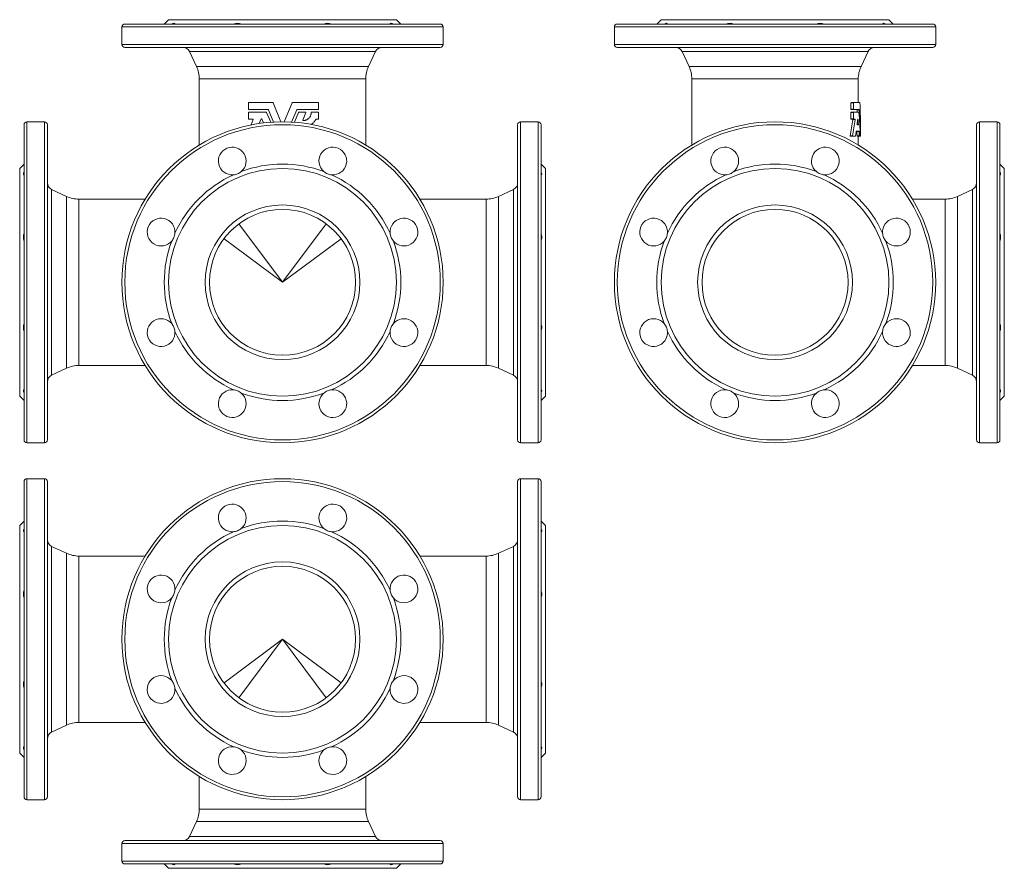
# Model space of a CAD drawing. Header units: millimetres. Extents: x 61 to 736, y 6 to 588.
import ezdxf

# ---------------------------------------------------------------- set-up
doc = ezdxf.new("R2010")
doc.units = ezdxf.units.MM

msp = doc.modelspace()

# ---------------------------------------------------------------- linework, layer by layer
at = {"color": 7, "linetype": 'Continuous', "lineweight": 15}
for p, q in [((163.4, 588.03), (160.4, 585.03)), ((319.4, 588.03), (163.4, 588.03)), ((322.4, 585.03), (319.4, 588.03)), ((500.67, 588.03), (497.67, 585.03)), ((656.67, 588.03), (500.67, 588.03)), ((659.67, 585.03), (656.67, 588.03)), ((131.4, 583.03), (131.4, 571.03)), ((133.4, 585.03), (241.4, 585.03)), ((241.4, 585.03), (349.4, 585.03)), ((351.4, 571.03), (351.4, 583.03)), ((468.67, 583.03), (468.67, 571.03)), ((470.67, 585.03), (686.67, 585.03)), ((688.67, 571.03), (688.67, 583.03)), ((349.4, 569.03), (133.4, 569.03)), ((686.67, 569.03), (470.67, 569.03)), ((177.75, 566.14), (182.53, 555.89)), ((300.28, 555.89), (305.06, 566.14)), ((515.02, 566.14), (519.8, 555.89)), ((637.55, 555.89), (642.33, 566.14)), ((184.4, 547.44), (184.4, 502.11)), ((298.4, 502.11), (298.4, 547.44)), ((521.67, 547.44), (521.67, 502.11)), ((635.67, 531.22), (635.67, 547.44)), ((218.05, 526.66), (218.05, 530.98)), ((218.29, 531.22), (234.69, 531.22)), ((231.49, 526.42), (218.29, 526.42)), ((235.19, 517.85), (231.71, 526.27)), ((234.91, 531.07), (240.32, 518.02)), ((242.49, 518.02), (247.9, 531.07)), ((251.1, 526.27), (247.62, 517.85)), ((248.12, 531.22), (265.81, 531.22)), ((265.81, 526.42), (251.32, 526.42)), ((266.05, 530.98), (266.05, 526.66)), ((630.67, 530.98), (630.67, 526.66)), ((632.41, 531.22), (630.78, 531.22)), ((632.41, 526.42), (630.78, 526.42)), ((632.31, 526.66), (632.31, 530.98)), ((632.41, 531.22), (636.79, 531.22)), ((636.33, 526.42), (632.41, 526.42)), ((218.05, 520.09), (218.05, 524.41)), ((218.29, 524.65), (230.3, 524.65)), ((221.11, 519.85), (218.29, 519.85)), ((219.83, 515.89), (221.33, 519.51)), ((225.43, 516.86), (226.74, 520.02)), ((227.18, 520.02), (228.33, 517.25)), ((230.52, 524.5), (233.33, 517.73)), ((249.48, 517.73), (252.29, 524.5)), ((252.51, 524.65), (257.18, 524.65)), ((257.41, 524.31), (255.31, 519.26)), ((261.25, 524.65), (265.81, 524.65)), ((265.81, 519.85), (264.43, 519.85)), ((266.05, 524.41), (266.05, 520.09)), ((630.67, 524.41), (630.67, 520.09)), ((632.41, 524.65), (630.78, 524.65)), ((632.41, 519.85), (630.78, 519.85)), ((632.31, 520.09), (632.31, 524.41)), ((632.41, 524.65), (636.11, 524.65)), ((633.54, 519.85), (632.41, 519.85)), ((64.4, 300.03), (64.4, 516.03)), ((78.4, 518.03), (66.4, 518.03)), ((80.4, 516.03), (80.4, 408.03)), ((402.4, 300.03), (402.4, 516.03)), ((416.4, 518.03), (404.4, 518.03)), ((418.4, 516.03), (418.4, 408.03)), ((635.73, 515.98), (634.95, 515.98)), ((637.17, 508.18), (637.17, 515.79)), ((716.67, 300.03), (716.67, 516.03)), ((730.67, 518.03), (718.67, 518.03)), ((732.67, 516.03), (732.67, 408.03)), ((631.84, 508.18), (630.18, 508.18)), ((633.74, 508.18), (631.84, 508.18)), ((636.15, 511.54), (634.33, 511.54)), ((636.45, 508.18), (634.93, 508.18)), ((635.67, 502.11), (635.67, 508.18)), ((637, 508.18), (636.45, 508.18)), ((637.14, 508.18), (637, 508.18)), ((637.17, 508.18), (637.14, 508.18)), ((64.4, 489.03), (61.4, 486.03)), ((61.4, 408.03), (61.4, 486.03)), ((421.4, 486.03), (418.4, 489.03)), ((421.4, 408.03), (421.4, 486.03)), ((735.67, 486.03), (732.67, 489.03)), ((735.67, 408.03), (735.67, 486.03)), ((93.54, 466.9), (83.29, 471.68)), ((399.52, 471.68), (389.27, 466.9)), ((713.79, 471.68), (703.53, 466.9)), ((147.33, 465.03), (101.99, 465.03)), ((380.81, 465.03), (335.48, 465.03)), ((695.08, 465.03), (672.75, 465.03)), ((61.4, 330.03), (61.4, 408.03)), ((80.4, 408.03), (80.4, 300.03)), ((418.4, 408.03), (418.4, 300.03)), ((421.4, 330.03), (421.4, 408.03)), ((732.67, 408.03), (732.67, 300.03)), ((735.67, 330.03), (735.67, 408.03)), ((101.99, 351.03), (147.33, 351.03)), ((335.48, 351.03), (380.81, 351.03)), ((672.75, 351.03), (695.08, 351.03)), ((83.29, 344.37), (93.54, 349.15)), ((389.27, 349.15), (399.52, 344.37)), ((703.53, 349.15), (713.79, 344.37)), ((61.4, 330.03), (64.4, 327.03)), ((418.4, 327.03), (421.4, 330.03)), ((732.67, 327.03), (735.67, 330.03)), ((66.4, 298.03), (78.4, 298.03)), ((404.4, 298.03), (416.4, 298.03)), ((718.67, 298.03), (730.67, 298.03)), ((64.4, 55.43), (64.4, 271.43)), ((78.4, 273.43), (66.4, 273.43)), ((80.4, 271.43), (80.4, 55.43)), ((402.4, 55.43), (402.4, 271.43)), ((416.4, 273.43), (404.4, 273.43)), ((418.4, 271.43), (418.4, 55.43)), ((64.4, 244.43), (61.4, 241.43)), ((421.4, 241.43), (418.4, 244.43)), ((61.4, 85.43), (61.4, 241.43)), ((421.4, 85.43), (421.4, 241.43)), ((93.54, 222.3), (83.29, 227.08)), ((399.52, 227.08), (389.27, 222.3)), ((147.33, 220.43), (101.99, 220.43)), ((380.81, 220.43), (335.48, 220.43)), ((83.29, 99.77), (93.54, 104.55)), ((101.99, 106.43), (147.33, 106.43)), ((335.48, 106.43), (380.81, 106.43)), ((389.27, 104.55), (399.52, 99.77)), ((61.4, 85.43), (64.4, 82.43)), ((418.4, 82.43), (421.4, 85.43)), ((184.4, 69.35), (184.4, 47.02)), ((298.4, 47.02), (298.4, 69.35)), ((66.4, 53.43), (78.4, 53.43)), ((404.4, 53.43), (416.4, 53.43)), ((182.53, 38.56), (177.75, 28.31)), ((305.06, 28.31), (300.28, 38.56)), ((131.4, 23.43), (131.4, 11.43)), ((133.4, 25.43), (349.4, 25.43)), ((351.4, 11.43), (351.4, 23.43)), ((349.4, 9.43), (133.4, 9.43)), ((160.4, 9.43), (163.4, 6.43)), ((319.4, 6.43), (322.4, 9.43)), ((163.4, 6.43), (319.4, 6.43))]:
    msp.add_line(p, q, dxfattribs=at)
at = {"color": 8, "linetype": 'Continuous', "lineweight": 0}
for p, q in [((241.4, 583.03), (131.4, 583.03)), ((351.4, 583.03), (241.4, 583.03)), ((688.67, 583.03), (468.67, 583.03)), ((131.4, 571.03), (351.4, 571.03)), ((468.67, 571.03), (688.67, 571.03)), ((241.4, 566.14), (177.75, 566.14)), ((305.06, 566.14), (241.4, 566.14)), ((642.33, 566.14), (515.02, 566.14)), ((182.53, 555.89), (300.28, 555.89)), ((519.8, 555.89), (637.55, 555.89)), ((298.4, 547.44), (184.4, 547.44)), ((635.67, 547.44), (521.67, 547.44)), ((632.31, 530.98), (630.67, 530.98)), ((632.31, 526.66), (630.67, 526.66)), ((636.36, 526.27), (634.84, 526.27)), ((632.31, 524.41), (630.67, 524.41)), ((632.31, 520.09), (630.67, 520.09)), ((633.62, 519.51), (632.02, 519.51)), ((635.42, 520.02), (635.3, 520.02)), ((66.4, 518.03), (66.4, 298.03)), ((78.4, 408.03), (78.4, 518.03)), ((404.4, 518.03), (404.4, 298.03)), ((416.4, 408.03), (416.4, 518.03)), ((635.78, 516.31), (634.88, 516.31)), ((718.67, 518.03), (718.67, 298.03)), ((730.67, 408.03), (730.67, 518.03)), ((631.73, 508.51), (630.08, 508.51)), ((636.2, 511.39), (634.67, 511.39)), ((636.42, 508.33), (634.9, 508.33)), ((637.13, 508.33), (637.02, 508.33)), ((83.29, 471.68), (83.29, 408.03)), ((93.54, 408.03), (93.54, 466.9)), ((389.27, 466.9), (389.27, 349.15)), ((399.52, 344.37), (399.52, 471.68)), ((703.53, 466.9), (703.53, 349.15)), ((713.79, 344.37), (713.79, 471.68)), ((101.99, 465.03), (101.99, 408.03)), ((380.81, 408.03), (380.81, 465.03)), ((695.08, 408.03), (695.08, 465.03)), ((211.5, 448.1), (241.4, 408.03)), ((241.4, 408.03), (271.31, 448.1)), ((241.4, 408.03), (201.33, 437.93)), ((281.48, 437.93), (241.4, 408.03)), ((78.4, 298.03), (78.4, 408.03)), ((83.29, 408.03), (83.29, 344.37)), ((93.54, 349.15), (93.54, 408.03)), ((101.99, 408.03), (101.99, 351.03)), ((380.81, 351.03), (380.81, 408.03)), ((416.4, 298.03), (416.4, 408.03)), ((695.08, 351.03), (695.08, 408.03)), ((730.67, 298.03), (730.67, 408.03)), ((66.4, 273.43), (66.4, 53.43)), ((78.4, 53.43), (78.4, 273.43)), ((404.4, 273.43), (404.4, 53.43)), ((416.4, 53.43), (416.4, 273.43)), ((83.29, 227.08), (83.29, 99.77)), ((399.52, 99.77), (399.52, 227.08)), ((93.54, 104.55), (93.54, 222.3)), ((101.99, 220.43), (101.99, 106.43)), ((380.81, 106.43), (380.81, 220.43)), ((389.27, 222.3), (389.27, 104.55)), ((201.33, 133.52), (241.4, 163.43)), ((241.4, 163.43), (211.5, 123.35)), ((241.4, 163.43), (281.48, 133.52)), ((271.31, 123.35), (241.4, 163.43)), ((184.4, 47.02), (298.4, 47.02)), ((300.28, 38.56), (182.53, 38.56)), ((177.75, 28.31), (305.06, 28.31)), ((351.4, 23.43), (131.4, 23.43)), ((131.4, 11.43), (351.4, 11.43))]:
    msp.add_line(p, q, dxfattribs=at)
at = {"color": 7, "linetype": 'Continuous', "lineweight": 15}
for centre, radius in [((241.4, 408.03), 110), ((578.67, 408.03), 110), ((241.4, 408.03), 78), ((578.67, 408.03), 78), ((241.4, 408.03), 53), ((578.67, 408.03), 53), ((241.4, 408.03), 50), ((578.67, 408.03), 50), ((241.4, 163.43), 110), ((241.4, 163.43), 78), ((241.4, 163.43), 53), ((241.4, 163.43), 50)]:
    msp.add_circle(centre, radius, dxfattribs=at)
at = {"color": 8, "linetype": 'Continuous', "lineweight": 0}
for centre in [(241.4, 408.03), (578.67, 408.03), (241.4, 163.43)]:
    msp.add_circle(centre, 108, dxfattribs=at)
at = {"color": 7, "linetype": 'Continuous', "lineweight": 15}
for centre, radius, start, end in [((133.4, 583.03), 2, 90, 180), ((349.4, 583.03), 2, 0, 90), ((470.67, 583.03), 2, 90, 180), ((686.67, 583.03), 2, 0, 90), ((133.4, 571.03), 2, 180, 270), ((173.22, 564.03), 5, 25, 90), ((309.59, 564.03), 5, 90, 155), ((349.4, 571.03), 2, 270, 0), ((470.67, 571.03), 2, 180, 270), ((510.49, 564.03), 5, 25, 90), ((646.86, 564.03), 5, 90, 155), ((686.67, 571.03), 2, 270, 0), ((164.4, 547.44), 20, 360, 25), ((318.4, 547.44), 20, 155, 180), ((501.67, 547.44), 20, 360, 25), ((655.67, 547.44), 20, 155, 180), ((66.4, 516.03), 2, 90, 180), ((78.4, 516.03), 2, 0, 90), ((404.4, 516.03), 2, 90, 180), ((416.4, 516.03), 2, 0, 90), ((718.67, 516.03), 2, 90, 180), ((730.67, 516.03), 2, 0, 90), ((206.96, 491.18), 9.5, 310.17807, 274.82193), ((275.85, 491.18), 9.5, 265.17807, 229.82193), ((544.23, 491.18), 9.5, 310.17807, 274.82193), ((613.11, 491.18), 9.5, 265.17807, 229.82193), ((241.4, 408.03), 81, 69.54105, 110.45895), ((578.67, 408.03), 81, 69.54105, 110.45895), ((241.4, 408.03), 81, 114.54105, 155.45895), ((241.4, 408.03), 81, 24.54105, 65.45895), ((578.67, 408.03), 81, 114.54105, 155.45895), ((578.67, 408.03), 81, 24.54105, 65.45895), ((85.4, 476.21), 5, 180, 245), ((397.4, 476.21), 5, 295, 0), ((711.67, 476.21), 5, 295, 0), ((101.99, 485.03), 20, 245, 270), ((380.81, 485.03), 20, 270, 295), ((695.08, 485.03), 20, 270, 295), ((158.26, 442.47), 9.5, 355.17807, 319.82193), ((324.55, 442.47), 9.5, 220.17807, 184.82193), ((495.52, 442.47), 9.5, 355.17807, 319.82193), ((661.82, 442.47), 9.5, 220.17807, 184.82193), ((241.4, 408.03), 81, 159.54105, 200.45895), ((241.4, 408.03), 81, 339.54105, 20.45895), ((578.67, 408.03), 81, 159.54105, 200.45895), ((578.67, 408.03), 81, 339.54105, 20.45895), ((158.26, 373.58), 9.5, 40.17807, 4.82193), ((324.55, 373.58), 9.5, 175.17807, 139.82193), ((495.52, 373.58), 9.5, 40.17807, 4.82193), ((661.82, 373.58), 9.5, 175.17807, 139.82193), ((241.4, 408.03), 81, 204.54105, 245.45895), ((241.4, 408.03), 81, 294.54105, 335.45895), ((578.67, 408.03), 81, 204.54105, 245.45895), ((578.67, 408.03), 81, 294.54105, 335.45895), ((101.99, 331.03), 20, 90, 115), ((380.81, 331.03), 20, 65, 90), ((695.08, 331.03), 20, 65, 90), ((85.4, 339.84), 5, 115, 180), ((397.4, 339.84), 5, 0, 65), ((711.67, 339.84), 5, 0, 65), ((206.96, 324.88), 9.5, 85.17807, 49.82193), ((241.4, 408.03), 81, 249.54105, 290.45895), ((275.85, 324.88), 9.5, 130.17807, 94.82193), ((544.23, 324.88), 9.5, 85.17807, 49.82193), ((578.67, 408.03), 81, 249.54105, 290.45895), ((613.11, 324.88), 9.5, 130.17807, 94.82193), ((66.4, 300.03), 2, 180, 270), ((78.4, 300.03), 2, 270, 0), ((404.4, 300.03), 2, 180, 270), ((416.4, 300.03), 2, 270, 0), ((718.67, 300.03), 2, 180, 270), ((730.67, 300.03), 2, 270, 0), ((66.4, 271.43), 2, 90, 180), ((78.4, 271.43), 2, 0, 90), ((404.4, 271.43), 2, 90, 180), ((416.4, 271.43), 2, 0, 90), ((206.96, 246.57), 9.5, 310.17807, 274.82193), ((275.85, 246.57), 9.5, 265.17807, 229.82193), ((241.4, 163.43), 81, 69.54105, 110.45895), ((241.4, 163.43), 81, 114.54105, 155.45895), ((241.4, 163.43), 81, 24.54105, 65.45895), ((85.4, 231.61), 5, 180, 245), ((397.4, 231.61), 5, 295, 0), ((101.99, 240.43), 20, 245, 270), ((380.81, 240.43), 20, 270, 295), ((158.26, 197.87), 9.5, 355.17807, 319.82193), ((324.55, 197.87), 9.5, 220.17807, 184.82193), ((241.4, 163.43), 81, 159.54105, 200.45895), ((241.4, 163.43), 81, 339.54105, 20.45895), ((158.26, 128.98), 9.5, 40.17807, 4.82193), ((324.55, 128.98), 9.5, 175.17807, 139.82193), ((241.4, 163.43), 81, 204.54105, 245.45895), ((241.4, 163.43), 81, 294.54105, 335.45895), ((101.99, 86.43), 20, 90, 115), ((380.81, 86.43), 20, 65, 90), ((85.4, 95.24), 5, 115, 180), ((397.4, 95.24), 5, 0, 65), ((206.96, 80.28), 9.5, 85.17807, 49.82193), ((275.85, 80.28), 9.5, 130.17807, 94.82193), ((241.4, 163.43), 81, 249.54105, 290.45895), ((66.4, 55.43), 2, 180, 270), ((78.4, 55.43), 2, 270, 0), ((404.4, 55.43), 2, 180, 270), ((416.4, 55.43), 2, 270, 0), ((164.4, 47.02), 20, 335, 0), ((318.4, 47.02), 20, 180, 205), ((173.22, 30.43), 5, 270, 335), ((309.59, 30.43), 5, 205, 270), ((133.4, 23.43), 2, 90, 180), ((349.4, 23.43), 2, 0, 90), ((133.4, 11.43), 2, 180, 270), ((349.4, 11.43), 2, 270, 0)]:
    msp.add_arc(centre, radius, start, end, dxfattribs=at)
for centre, major_axis, start_param, end_param in [((578.67, 502.86), (0, 137.61), 4.871402, 4.883359), ((578.67, 502.86), (0, 141.23), 4.751123, 4.878934), ((578.67, 515.4), (0, 141.23), 4.716179, 4.823569), ((578.67, 567.97), (0, 137.61), 4.265552, 4.35253), ((578.67, 567.97), (0, 141.23), 4.277803, 4.36216), ((578.67, 555.43), (0, 141.23), 4.431724, 4.458979), ((578.67, 485.68), (0, 141.23), 4.930962, 4.957976), ((578.67, 498.23), (0, 141.23), 4.78525, 4.899485), ((578.67, 555.43), (0, 141.23), 4.37235, 4.395269), ((578.67, 485.68), (0, 137.61), 4.877667, 4.900283), ((578.67, 485.68), (0, 141.23), 4.873391, 4.895409)]:
    msp.add_ellipse(centre, major_axis=major_axis, ratio=0.414214, start_param=start_param, end_param=end_param, dxfattribs=at)
for points, knots in [([(165.51, 585.03), (165.82, 585.19), (166.1, 585.31), (166.61, 585.48), (166.84, 585.53), (167.22, 585.53), (167.38, 585.48), (167.61, 585.31), (167.68, 585.19), (167.72, 585.03)], [0, 0, 0, 0, 0.25, 0.25, 0.5, 0.5, 0.75, 0.75, 1, 1, 1, 1]), ([(213.09, 585.03), (212.73, 585.19), (212.34, 585.31), (211.51, 585.48), (211.06, 585.53), (210.14, 585.53), (209.67, 585.48), (208.71, 585.31), (208.23, 585.19), (207.76, 585.03)], [0, 0, 0, 0, 0.25, 0.25, 0.5, 0.5, 0.75, 0.75, 1, 1, 1, 1]), ([(269.72, 585.03), (270.08, 585.19), (270.47, 585.31), (271.3, 585.48), (271.75, 585.53), (272.67, 585.53), (273.14, 585.48), (274.1, 585.31), (274.58, 585.19), (275.05, 585.03)], [0, 0, 0, 0, 0.25, 0.25, 0.5, 0.5, 0.75, 0.75, 1, 1, 1, 1]), ([(317.3, 585.03), (316.99, 585.19), (316.71, 585.31), (316.2, 585.48), (315.97, 585.53), (315.59, 585.53), (315.43, 585.48), (315.2, 585.31), (315.13, 585.19), (315.09, 585.03)], [0, 0, 0, 0, 0.25, 0.25, 0.5, 0.5, 0.75, 0.75, 1, 1, 1, 1]), ([(502.78, 585.03), (503.09, 585.19), (503.37, 585.31), (503.88, 585.48), (504.11, 585.53), (504.49, 585.53), (504.64, 585.48), (504.88, 585.31), (504.95, 585.19), (504.99, 585.03)], [0, 0, 0, 0, 0.25, 0.25, 0.5, 0.5, 0.75, 0.75, 1, 1, 1, 1]), ([(550.36, 585.03), (550, 585.19), (549.61, 585.31), (548.77, 585.48), (548.32, 585.53), (547.41, 585.53), (546.94, 585.48), (545.97, 585.31), (545.5, 585.19), (545.03, 585.03)], [0, 0, 0, 0, 0.25, 0.25, 0.5, 0.5, 0.75, 0.75, 1, 1, 1, 1]), ([(606.98, 585.03), (607.35, 585.19), (607.74, 585.31), (608.57, 585.48), (609.02, 585.53), (609.94, 585.53), (610.41, 585.48), (611.37, 585.31), (611.85, 585.19), (612.32, 585.03)], [0, 0, 0, 0, 0.25, 0.25, 0.5, 0.5, 0.75, 0.75, 1, 1, 1, 1]), ([(654.56, 585.03), (654.26, 585.19), (653.97, 585.31), (653.46, 585.48), (653.23, 585.53), (652.85, 585.53), (652.7, 585.48), (652.47, 585.31), (652.39, 585.19), (652.36, 585.03)], [0, 0, 0, 0, 0.25, 0.25, 0.5, 0.5, 0.75, 0.75, 1, 1, 1, 1]), ([(218.05, 530.98), (218.05, 531.04), (218.08, 531.11), (218.17, 531.19), (218.23, 531.22), (218.29, 531.22)], [0, 0, 0, 0, 0.5, 0.5, 1, 1, 1, 1]), ([(218.29, 526.42), (218.23, 526.42), (218.17, 526.44), (218.08, 526.53), (218.05, 526.59), (218.05, 526.66)], [0, 0, 0, 0, 0.5, 0.5, 1, 1, 1, 1]), ([(265.81, 531.22), (265.87, 531.22), (265.93, 531.19), (266.02, 531.11), (266.05, 531.04), (266.05, 530.98)], [0, 0, 0, 0, 0.5, 0.5, 1, 1, 1, 1]), ([(266.05, 526.66), (266.05, 526.59), (266.02, 526.53), (265.93, 526.44), (265.87, 526.42), (265.81, 526.42)], [0, 0, 0, 0, 0.5, 0.5, 1, 1, 1, 1]), ([(630.78, 531.22), (630.75, 531.22), (630.72, 531.19), (630.68, 531.11), (630.67, 531.04), (630.67, 530.98)], [0, 0, 0, 0, 0.5, 0.5, 1, 1, 1, 1]), ([(630.67, 526.66), (630.67, 526.59), (630.68, 526.53), (630.72, 526.44), (630.75, 526.42), (630.78, 526.42)], [0, 0, 0, 0, 0.5, 0.5, 1, 1, 1, 1]), ([(632.31, 530.98), (632.31, 531.04), (632.32, 531.11), (632.36, 531.19), (632.39, 531.22), (632.41, 531.22)], [0, 0, 0, 0, 0.5, 0.5, 1, 1, 1, 1]), ([(632.41, 526.42), (632.39, 526.42), (632.36, 526.44), (632.32, 526.53), (632.31, 526.59), (632.31, 526.66)], [0, 0, 0, 0, 0.5, 0.5, 1, 1, 1, 1]), ([(218.05, 524.41), (218.05, 524.47), (218.08, 524.54), (218.17, 524.62), (218.23, 524.65), (218.29, 524.65)], [0, 0, 0, 0, 0.5, 0.5, 1, 1, 1, 1]), ([(218.29, 519.85), (218.23, 519.85), (218.17, 519.87), (218.08, 519.96), (218.05, 520.02), (218.05, 520.09)], [0, 0, 0, 0, 0.5, 0.5, 1, 1, 1, 1]), ([(221.33, 519.51), (221.36, 519.59), (221.35, 519.68), (221.26, 519.81), (221.19, 519.85), (221.11, 519.85)], [0, 0, 0, 0, 0.5, 0.5, 1, 1, 1, 1]), ([(226.74, 520.02), (226.76, 520.07), (226.79, 520.1), (226.87, 520.16), (226.91, 520.17), (227.01, 520.17), (227.05, 520.16), (227.13, 520.1), (227.16, 520.07), (227.18, 520.02)], [0, 0, 0, 0, 0.25, 0.25, 0.5, 0.5, 0.75, 0.75, 1, 1, 1, 1]), ([(255.31, 519.26), (255.28, 519.18), (255.29, 519.1), (255.37, 518.97), (255.45, 518.93), (255.52, 518.92)], [0, 0, 0, 0, 0.5, 0.5, 1, 1, 1, 1]), ([(255.52, 518.92), (255.88, 518.91), (256.24, 518.93), (256.77, 519.02), (256.94, 519.06), (257.29, 519.15), (257.46, 519.21), (257.96, 519.4), (258.28, 519.56), (258.88, 519.95), (259.17, 520.17), (259.68, 520.68), (259.91, 520.95), (260.22, 521.41), (260.31, 521.57), (260.48, 521.89), (260.56, 522.06), (260.7, 522.39), (260.76, 522.57), (260.86, 522.92), (260.9, 523.1), (261, 523.65), (261.02, 524.02), (261.01, 524.4)], [0, 0, 0, 0, 0.125, 0.125, 0.1875, 0.1875, 0.25, 0.25, 0.375, 0.375, 0.5, 0.5, 0.625, 0.625, 0.6875, 0.6875, 0.75, 0.75, 0.8125, 0.8125, 0.875, 0.875, 1, 1, 1, 1]), ([(257.18, 524.65), (257.26, 524.65), (257.34, 524.61), (257.43, 524.48), (257.44, 524.39), (257.41, 524.31)], [0, 0, 0, 0, 0.5, 0.5, 1, 1, 1, 1]), ([(261.01, 524.4), (261.01, 524.46), (261.03, 524.53), (261.12, 524.62), (261.19, 524.65), (261.25, 524.65)], [0, 0, 0, 0, 0.5, 0.5, 1, 1, 1, 1]), ([(264.22, 519.72), (264.09, 519.48), (263.82, 519), (263.35, 518.34), (262.82, 517.7), (262.23, 517.11), (261.65, 516.62), (261.25, 516.35), (261.09, 516.24)], [0, 0, 0, 0, 0.17065, 0.34131, 0.517122, 0.692941, 0.871376, 1, 1, 1, 1]), ([(265.81, 524.65), (265.87, 524.65), (265.93, 524.62), (266.02, 524.54), (266.05, 524.47), (266.05, 524.41)], [0, 0, 0, 0, 0.5, 0.5, 1, 1, 1, 1]), ([(266.05, 520.09), (266.05, 520.02), (266.02, 519.96), (265.93, 519.87), (265.87, 519.85), (265.81, 519.85)], [0, 0, 0, 0, 0.5, 0.5, 1, 1, 1, 1]), ([(630.78, 524.65), (630.75, 524.65), (630.72, 524.62), (630.68, 524.54), (630.67, 524.47), (630.67, 524.41)], [0, 0, 0, 0, 0.5, 0.5, 1, 1, 1, 1]), ([(630.67, 520.09), (630.67, 520.02), (630.68, 519.96), (630.72, 519.87), (630.75, 519.85), (630.78, 519.85)], [0, 0, 0, 0, 0.5, 0.5, 1, 1, 1, 1]), ([(631.94, 519.85), (631.97, 519.85), (631.99, 519.81), (632.02, 519.71), (632.03, 519.67), (632.03, 519.59), (632.03, 519.55), (632.02, 519.51)], [0, 0, 0, 0, 0.5, 0.5, 0.75, 0.75, 1, 1, 1, 1]), ([(632.31, 524.41), (632.31, 524.47), (632.32, 524.54), (632.36, 524.62), (632.39, 524.65), (632.41, 524.65)], [0, 0, 0, 0, 0.5, 0.5, 1, 1, 1, 1]), ([(632.41, 519.85), (632.39, 519.85), (632.36, 519.87), (632.32, 519.96), (632.31, 520.02), (632.31, 520.09)], [0, 0, 0, 0, 0.5, 0.5, 1, 1, 1, 1]), ([(633.62, 519.51), (633.63, 519.59), (633.63, 519.68), (633.6, 519.81), (633.57, 519.85), (633.54, 519.85)], [0, 0, 0, 0, 0.5, 0.5, 1, 1, 1, 1]), ([(635.3, 520.02), (635.31, 520.07), (635.32, 520.1), (635.34, 520.16), (635.35, 520.17), (635.37, 520.17), (635.38, 520.16), (635.4, 520.1), (635.41, 520.07), (635.42, 520.02)], [0, 0, 0, 0, 0.25, 0.25, 0.5, 0.5, 0.75, 0.75, 1, 1, 1, 1]), ([(634.95, 515.98), (634.92, 515.98), (634.9, 516.02), (634.88, 516.15), (634.87, 516.23), (634.88, 516.31)], [0, 0, 0, 0, 0.5, 0.5, 1, 1, 1, 1]), ([(635.78, 516.31), (635.79, 516.24), (635.79, 516.15), (635.77, 516.02), (635.75, 515.98), (635.73, 515.98)], [0, 0, 0, 0, 0.5, 0.5, 1, 1, 1, 1]), ([(637.17, 515.93), (637.17, 515.91), (637.17, 515.86), (637.17, 515.81), (637.17, 515.79), (637.17, 515.79), (637.17, 515.79)], [0, 0, 0, 0, 0.286362, 0.572724, 0.859086, 1, 1, 1, 1]), ([(630.08, 508.51), (630.07, 508.47), (630.07, 508.43), (630.07, 508.35), (630.08, 508.31), (630.11, 508.21), (630.15, 508.18), (630.18, 508.18)], [0, 0, 0, 0, 0.25, 0.25, 0.5, 0.5, 1, 1, 1, 1]), ([(631.84, 508.18), (631.8, 508.18), (631.77, 508.21), (631.74, 508.31), (631.73, 508.35), (631.72, 508.43), (631.73, 508.47), (631.73, 508.51)], [0, 0, 0, 0, 0.5, 0.5, 0.75, 0.75, 1, 1, 1, 1]), ([(634.63, 511.54), (634.64, 511.54), (634.64, 511.52), (634.66, 511.47), (634.67, 511.43), (634.67, 511.39)], [0, 0, 0, 0, 0.5, 0.5, 1, 1, 1, 1]), ([(634.9, 508.33), (634.9, 508.28), (634.9, 508.24), (634.92, 508.19), (634.92, 508.18), (634.93, 508.18)], [0, 0, 0, 0, 0.5, 0.5, 1, 1, 1, 1]), ([(637.02, 508.51), (637.02, 508.44), (637.02, 508.35), (637.01, 508.22), (637.01, 508.18), (637, 508.18)], [0, 0, 0, 0, 0.5, 0.5, 1, 1, 1, 1]), ([(64.4, 483.92), (64.24, 483.61), (64.12, 483.33), (63.95, 482.82), (63.9, 482.59), (63.9, 482.21), (63.95, 482.06), (64.12, 481.82), (64.25, 481.75), (64.4, 481.71)], [0, 0, 0, 0, 0.25, 0.25, 0.5, 0.5, 0.75, 0.75, 1, 1, 1, 1]), ([(213.09, 483.92), (212.73, 483.61), (212.34, 483.33), (211.51, 482.82), (211.06, 482.59), (210.14, 482.21), (209.67, 482.06), (208.71, 481.82), (208.23, 481.75), (207.76, 481.71)], [0, 0, 0, 0, 0.25, 0.25, 0.5, 0.5, 0.75, 0.75, 1, 1, 1, 1]), ([(269.72, 483.92), (270.08, 483.61), (270.47, 483.33), (271.3, 482.82), (271.75, 482.59), (272.67, 482.21), (273.14, 482.06), (274.1, 481.82), (274.58, 481.75), (275.05, 481.71)], [0, 0, 0, 0, 0.25, 0.25, 0.5, 0.5, 0.75, 0.75, 1, 1, 1, 1]), ([(418.4, 483.92), (418.57, 483.61), (418.69, 483.33), (418.86, 482.82), (418.9, 482.59), (418.9, 482.21), (418.86, 482.06), (418.69, 481.82), (418.56, 481.75), (418.4, 481.71)], [0, 0, 0, 0, 0.25, 0.25, 0.5, 0.5, 0.75, 0.75, 1, 1, 1, 1]), ([(550.36, 483.92), (550, 483.61), (549.61, 483.33), (548.77, 482.82), (548.32, 482.59), (547.41, 482.21), (546.94, 482.06), (545.97, 481.82), (545.5, 481.75), (545.03, 481.71)], [0, 0, 0, 0, 0.25, 0.25, 0.5, 0.5, 0.75, 0.75, 1, 1, 1, 1]), ([(606.98, 483.92), (607.35, 483.61), (607.74, 483.33), (608.57, 482.82), (609.02, 482.59), (609.94, 482.21), (610.41, 482.06), (611.37, 481.82), (611.85, 481.75), (612.32, 481.71)], [0, 0, 0, 0, 0.25, 0.25, 0.5, 0.5, 0.75, 0.75, 1, 1, 1, 1]), ([(732.67, 483.92), (732.83, 483.61), (732.96, 483.33), (733.13, 482.82), (733.17, 482.59), (733.17, 482.21), (733.13, 482.06), (732.96, 481.82), (732.83, 481.75), (732.67, 481.71)], [0, 0, 0, 0, 0.25, 0.25, 0.5, 0.5, 0.75, 0.75, 1, 1, 1, 1]), ([(64.4, 436.34), (64.24, 436.7), (64.12, 437.09), (63.95, 437.93), (63.9, 438.38), (63.9, 439.29), (63.95, 439.76), (64.12, 440.72), (64.25, 441.2), (64.4, 441.67)], [0, 0, 0, 0, 0.25, 0.25, 0.5, 0.5, 0.75, 0.75, 1, 1, 1, 1]), ([(165.51, 436.34), (165.82, 436.7), (166.1, 437.09), (166.61, 437.93), (166.84, 438.38), (167.22, 439.29), (167.38, 439.76), (167.61, 440.72), (167.68, 441.2), (167.72, 441.67)], [0, 0, 0, 0, 0.25, 0.25, 0.5, 0.5, 0.75, 0.75, 1, 1, 1, 1]), ([(317.3, 436.34), (316.99, 436.7), (316.71, 437.09), (316.2, 437.93), (315.97, 438.38), (315.59, 439.29), (315.43, 439.76), (315.2, 440.72), (315.13, 441.2), (315.09, 441.67)], [0, 0, 0, 0, 0.25, 0.25, 0.5, 0.5, 0.75, 0.75, 1, 1, 1, 1]), ([(418.4, 436.34), (418.57, 436.7), (418.69, 437.09), (418.86, 437.93), (418.9, 438.38), (418.9, 439.29), (418.86, 439.76), (418.69, 440.72), (418.56, 441.2), (418.4, 441.67)], [0, 0, 0, 0, 0.25, 0.25, 0.5, 0.5, 0.75, 0.75, 1, 1, 1, 1]), ([(502.78, 436.34), (503.09, 436.7), (503.37, 437.09), (503.88, 437.93), (504.11, 438.38), (504.49, 439.29), (504.64, 439.76), (504.88, 440.72), (504.95, 441.2), (504.99, 441.67)], [0, 0, 0, 0, 0.25, 0.25, 0.5, 0.5, 0.75, 0.75, 1, 1, 1, 1]), ([(654.56, 436.34), (654.26, 436.7), (653.97, 437.09), (653.46, 437.93), (653.23, 438.38), (652.85, 439.29), (652.7, 439.76), (652.47, 440.72), (652.39, 441.2), (652.36, 441.67)], [0, 0, 0, 0, 0.25, 0.25, 0.5, 0.5, 0.75, 0.75, 1, 1, 1, 1]), ([(732.67, 436.34), (732.83, 436.7), (732.96, 437.09), (733.13, 437.93), (733.17, 438.38), (733.17, 439.29), (733.13, 439.76), (732.96, 440.72), (732.83, 441.2), (732.67, 441.67)], [0, 0, 0, 0, 0.25, 0.25, 0.5, 0.5, 0.75, 0.75, 1, 1, 1, 1]), ([(64.4, 379.71), (64.24, 379.35), (64.12, 378.96), (63.95, 378.13), (63.9, 377.68), (63.9, 376.76), (63.95, 376.29), (64.12, 375.33), (64.25, 374.85), (64.4, 374.38)], [0, 0, 0, 0, 0.25, 0.25, 0.5, 0.5, 0.75, 0.75, 1, 1, 1, 1]), ([(165.51, 379.71), (165.82, 379.35), (166.1, 378.96), (166.61, 378.13), (166.84, 377.68), (167.22, 376.76), (167.38, 376.29), (167.61, 375.33), (167.68, 374.85), (167.72, 374.38)], [0, 0, 0, 0, 0.25, 0.25, 0.5, 0.5, 0.75, 0.75, 1, 1, 1, 1]), ([(317.3, 379.71), (316.99, 379.35), (316.71, 378.96), (316.2, 378.13), (315.97, 377.68), (315.59, 376.76), (315.43, 376.29), (315.2, 375.33), (315.13, 374.85), (315.09, 374.38)], [0, 0, 0, 0, 0.25, 0.25, 0.5, 0.5, 0.75, 0.75, 1, 1, 1, 1]), ([(418.4, 379.71), (418.57, 379.35), (418.69, 378.96), (418.86, 378.13), (418.9, 377.68), (418.9, 376.76), (418.86, 376.29), (418.69, 375.33), (418.56, 374.85), (418.4, 374.38)], [0, 0, 0, 0, 0.25, 0.25, 0.5, 0.5, 0.75, 0.75, 1, 1, 1, 1]), ([(502.78, 379.71), (503.09, 379.35), (503.37, 378.96), (503.88, 378.13), (504.11, 377.68), (504.49, 376.76), (504.64, 376.29), (504.88, 375.33), (504.95, 374.85), (504.99, 374.38)], [0, 0, 0, 0, 0.25, 0.25, 0.5, 0.5, 0.75, 0.75, 1, 1, 1, 1]), ([(654.56, 379.71), (654.26, 379.35), (653.97, 378.96), (653.46, 378.13), (653.23, 377.68), (652.85, 376.76), (652.7, 376.29), (652.47, 375.33), (652.39, 374.85), (652.36, 374.38)], [0, 0, 0, 0, 0.25, 0.25, 0.5, 0.5, 0.75, 0.75, 1, 1, 1, 1]), ([(732.67, 379.71), (732.83, 379.35), (732.96, 378.96), (733.13, 378.13), (733.17, 377.68), (733.17, 376.76), (733.13, 376.29), (732.96, 375.33), (732.83, 374.85), (732.67, 374.38)], [0, 0, 0, 0, 0.25, 0.25, 0.5, 0.5, 0.75, 0.75, 1, 1, 1, 1]), ([(64.4, 332.14), (64.24, 332.44), (64.12, 332.72), (63.95, 333.24), (63.9, 333.46), (63.9, 333.84), (63.95, 334), (64.12, 334.23), (64.25, 334.3), (64.4, 334.34)], [0, 0, 0, 0, 0.25, 0.25, 0.5, 0.5, 0.75, 0.75, 1, 1, 1, 1]), ([(213.09, 332.14), (212.73, 332.44), (212.34, 332.72), (211.51, 333.24), (211.06, 333.46), (210.14, 333.84), (209.67, 334), (208.71, 334.23), (208.23, 334.3), (207.76, 334.34)], [0, 0, 0, 0, 0.25, 0.25, 0.5, 0.5, 0.75, 0.75, 1, 1, 1, 1]), ([(269.72, 332.14), (270.08, 332.44), (270.47, 332.72), (271.3, 333.24), (271.75, 333.46), (272.67, 333.84), (273.14, 334), (274.1, 334.23), (274.58, 334.3), (275.05, 334.34)], [0, 0, 0, 0, 0.25, 0.25, 0.5, 0.5, 0.75, 0.75, 1, 1, 1, 1]), ([(418.4, 332.14), (418.57, 332.44), (418.69, 332.72), (418.86, 333.24), (418.9, 333.46), (418.9, 333.84), (418.86, 334), (418.69, 334.23), (418.56, 334.3), (418.4, 334.34)], [0, 0, 0, 0, 0.25, 0.25, 0.5, 0.5, 0.75, 0.75, 1, 1, 1, 1]), ([(550.36, 332.14), (550, 332.44), (549.61, 332.72), (548.77, 333.24), (548.32, 333.46), (547.41, 333.84), (546.94, 334), (545.97, 334.23), (545.5, 334.3), (545.03, 334.34)], [0, 0, 0, 0, 0.25, 0.25, 0.5, 0.5, 0.75, 0.75, 1, 1, 1, 1]), ([(606.98, 332.14), (607.35, 332.44), (607.74, 332.72), (608.57, 333.24), (609.02, 333.46), (609.94, 333.84), (610.41, 334), (611.37, 334.23), (611.85, 334.3), (612.32, 334.34)], [0, 0, 0, 0, 0.25, 0.25, 0.5, 0.5, 0.75, 0.75, 1, 1, 1, 1]), ([(732.67, 332.14), (732.83, 332.44), (732.96, 332.72), (733.13, 333.24), (733.17, 333.46), (733.17, 333.84), (733.13, 334), (732.96, 334.23), (732.83, 334.3), (732.67, 334.34)], [0, 0, 0, 0, 0.25, 0.25, 0.5, 0.5, 0.75, 0.75, 1, 1, 1, 1]), ([(64.4, 239.32), (64.24, 239.01), (64.12, 238.73), (63.95, 238.22), (63.9, 237.99), (63.9, 237.61), (63.95, 237.45), (64.12, 237.22), (64.25, 237.15), (64.4, 237.11)], [0, 0, 0, 0, 0.25, 0.25, 0.5, 0.5, 0.75, 0.75, 1, 1, 1, 1]), ([(213.09, 239.32), (212.73, 239.01), (212.34, 238.73), (211.51, 238.22), (211.06, 237.99), (210.14, 237.61), (209.67, 237.45), (208.71, 237.22), (208.23, 237.15), (207.76, 237.11)], [0, 0, 0, 0, 0.25, 0.25, 0.5, 0.5, 0.75, 0.75, 1, 1, 1, 1]), ([(269.72, 239.32), (270.08, 239.01), (270.47, 238.73), (271.3, 238.22), (271.75, 237.99), (272.67, 237.61), (273.14, 237.45), (274.1, 237.22), (274.58, 237.15), (275.05, 237.11)], [0, 0, 0, 0, 0.25, 0.25, 0.5, 0.5, 0.75, 0.75, 1, 1, 1, 1]), ([(418.4, 239.32), (418.57, 239.01), (418.69, 238.73), (418.86, 238.22), (418.9, 237.99), (418.9, 237.61), (418.86, 237.45), (418.69, 237.22), (418.56, 237.15), (418.4, 237.11)], [0, 0, 0, 0, 0.25, 0.25, 0.5, 0.5, 0.75, 0.75, 1, 1, 1, 1]), ([(64.4, 191.74), (64.24, 192.1), (64.12, 192.49), (63.95, 193.32), (63.9, 193.77), (63.9, 194.69), (63.95, 195.16), (64.12, 196.12), (64.25, 196.6), (64.4, 197.07)], [0, 0, 0, 0, 0.25, 0.25, 0.5, 0.5, 0.75, 0.75, 1, 1, 1, 1]), ([(165.51, 191.74), (165.82, 192.1), (166.1, 192.49), (166.61, 193.32), (166.84, 193.77), (167.22, 194.69), (167.38, 195.16), (167.61, 196.12), (167.68, 196.6), (167.72, 197.07)], [0, 0, 0, 0, 0.25, 0.25, 0.5, 0.5, 0.75, 0.75, 1, 1, 1, 1]), ([(317.3, 191.74), (316.99, 192.1), (316.71, 192.49), (316.2, 193.32), (315.97, 193.77), (315.59, 194.69), (315.43, 195.16), (315.2, 196.12), (315.13, 196.6), (315.09, 197.07)], [0, 0, 0, 0, 0.25, 0.25, 0.5, 0.5, 0.75, 0.75, 1, 1, 1, 1]), ([(418.4, 191.74), (418.57, 192.1), (418.69, 192.49), (418.86, 193.32), (418.9, 193.77), (418.9, 194.69), (418.86, 195.16), (418.69, 196.12), (418.56, 196.6), (418.4, 197.07)], [0, 0, 0, 0, 0.25, 0.25, 0.5, 0.5, 0.75, 0.75, 1, 1, 1, 1]), ([(64.4, 135.11), (64.24, 134.75), (64.12, 134.36), (63.95, 133.53), (63.9, 133.08), (63.9, 132.16), (63.95, 131.69), (64.12, 130.73), (64.25, 130.25), (64.4, 129.78)], [0, 0, 0, 0, 0.25, 0.25, 0.5, 0.5, 0.75, 0.75, 1, 1, 1, 1]), ([(165.51, 135.11), (165.82, 134.75), (166.1, 134.36), (166.61, 133.53), (166.84, 133.08), (167.22, 132.16), (167.38, 131.69), (167.61, 130.73), (167.68, 130.25), (167.72, 129.78)], [0, 0, 0, 0, 0.25, 0.25, 0.5, 0.5, 0.75, 0.75, 1, 1, 1, 1]), ([(317.3, 135.11), (316.99, 134.75), (316.71, 134.36), (316.2, 133.53), (315.97, 133.08), (315.59, 132.16), (315.43, 131.69), (315.2, 130.73), (315.13, 130.25), (315.09, 129.78)], [0, 0, 0, 0, 0.25, 0.25, 0.5, 0.5, 0.75, 0.75, 1, 1, 1, 1]), ([(418.4, 135.11), (418.57, 134.75), (418.69, 134.36), (418.86, 133.53), (418.9, 133.08), (418.9, 132.16), (418.86, 131.69), (418.69, 130.73), (418.56, 130.25), (418.4, 129.78)], [0, 0, 0, 0, 0.25, 0.25, 0.5, 0.5, 0.75, 0.75, 1, 1, 1, 1]), ([(64.4, 87.53), (64.24, 87.84), (64.12, 88.12), (63.95, 88.63), (63.9, 88.86), (63.9, 89.24), (63.95, 89.4), (64.12, 89.63), (64.25, 89.7), (64.4, 89.74)], [0, 0, 0, 0, 0.25, 0.25, 0.5, 0.5, 0.75, 0.75, 1, 1, 1, 1]), ([(213.09, 87.53), (212.73, 87.84), (212.34, 88.12), (211.51, 88.63), (211.06, 88.86), (210.14, 89.24), (209.67, 89.4), (208.71, 89.63), (208.23, 89.7), (207.76, 89.74)], [0, 0, 0, 0, 0.25, 0.25, 0.5, 0.5, 0.75, 0.75, 1, 1, 1, 1]), ([(269.72, 87.53), (270.08, 87.84), (270.47, 88.12), (271.3, 88.63), (271.75, 88.86), (272.67, 89.24), (273.14, 89.4), (274.1, 89.63), (274.58, 89.7), (275.05, 89.74)], [0, 0, 0, 0, 0.25, 0.25, 0.5, 0.5, 0.75, 0.75, 1, 1, 1, 1]), ([(418.4, 87.53), (418.57, 87.84), (418.69, 88.12), (418.86, 88.63), (418.9, 88.86), (418.9, 89.24), (418.86, 89.4), (418.69, 89.63), (418.56, 89.7), (418.4, 89.74)], [0, 0, 0, 0, 0.25, 0.25, 0.5, 0.5, 0.75, 0.75, 1, 1, 1, 1]), ([(165.51, 9.43), (165.82, 9.26), (166.1, 9.14), (166.61, 8.97), (166.84, 8.93), (167.22, 8.93), (167.38, 8.97), (167.61, 9.14), (167.68, 9.27), (167.72, 9.43)], [0, 0, 0, 0, 0.25, 0.25, 0.5, 0.5, 0.75, 0.75, 1, 1, 1, 1]), ([(213.09, 9.43), (212.73, 9.26), (212.34, 9.14), (211.51, 8.97), (211.06, 8.93), (210.14, 8.93), (209.67, 8.97), (208.71, 9.14), (208.23, 9.27), (207.76, 9.43)], [0, 0, 0, 0, 0.25, 0.25, 0.5, 0.5, 0.75, 0.75, 1, 1, 1, 1]), ([(269.72, 9.43), (270.08, 9.26), (270.47, 9.14), (271.3, 8.97), (271.75, 8.93), (272.67, 8.93), (273.14, 8.97), (274.1, 9.14), (274.58, 9.27), (275.05, 9.43)], [0, 0, 0, 0, 0.25, 0.25, 0.5, 0.5, 0.75, 0.75, 1, 1, 1, 1]), ([(317.3, 9.43), (316.99, 9.26), (316.71, 9.14), (316.2, 8.97), (315.97, 8.93), (315.59, 8.93), (315.43, 8.97), (315.2, 9.14), (315.13, 9.27), (315.09, 9.43)], [0, 0, 0, 0, 0.25, 0.25, 0.5, 0.5, 0.75, 0.75, 1, 1, 1, 1])]:
    msp.add_open_spline(points, degree=3, knots=knots, dxfattribs=at)
for points in [[(231.71, 526.27), (231.67, 526.36), (231.58, 526.42), (231.49, 526.42)], [(234.69, 531.22), (234.79, 531.22), (234.88, 531.16), (234.91, 531.07)], [(247.9, 531.07), (247.93, 531.16), (248.02, 531.22), (248.12, 531.22)], [(251.32, 526.42), (251.23, 526.42), (251.14, 526.36), (251.1, 526.27)], [(634.8, 526.42), (634.82, 526.42), (634.84, 526.36), (634.84, 526.27)], [(636.36, 526.27), (636.36, 526.36), (636.34, 526.42), (636.33, 526.42)], [(636.79, 531.22), (636.8, 531.22), (636.81, 531.16), (636.81, 531.07)], [(230.3, 524.65), (230.4, 524.65), (230.49, 524.59), (230.52, 524.5)], [(252.29, 524.5), (252.32, 524.59), (252.41, 524.65), (252.51, 524.65)], [(264.43, 519.85), (264.35, 519.85), (264.27, 519.8), (264.22, 519.72)], [(636.11, 524.65), (636.13, 524.65), (636.14, 524.59), (636.15, 524.5)], [(633.82, 508.33), (633.81, 508.23), (633.78, 508.18), (633.74, 508.18)], [(634.33, 511.54), (634.3, 511.54), (634.27, 511.48), (634.26, 511.39)], [(636.2, 511.39), (636.19, 511.48), (636.17, 511.54), (636.15, 511.54)], [(636.45, 508.18), (636.44, 508.18), (636.42, 508.24), (636.42, 508.33)], [(637.14, 508.18), (637.13, 508.18), (637.13, 508.24), (637.13, 508.33)]]:
    msp.add_open_spline(points, degree=3, dxfattribs=at)

doc.saveas('drawing.dxf')
